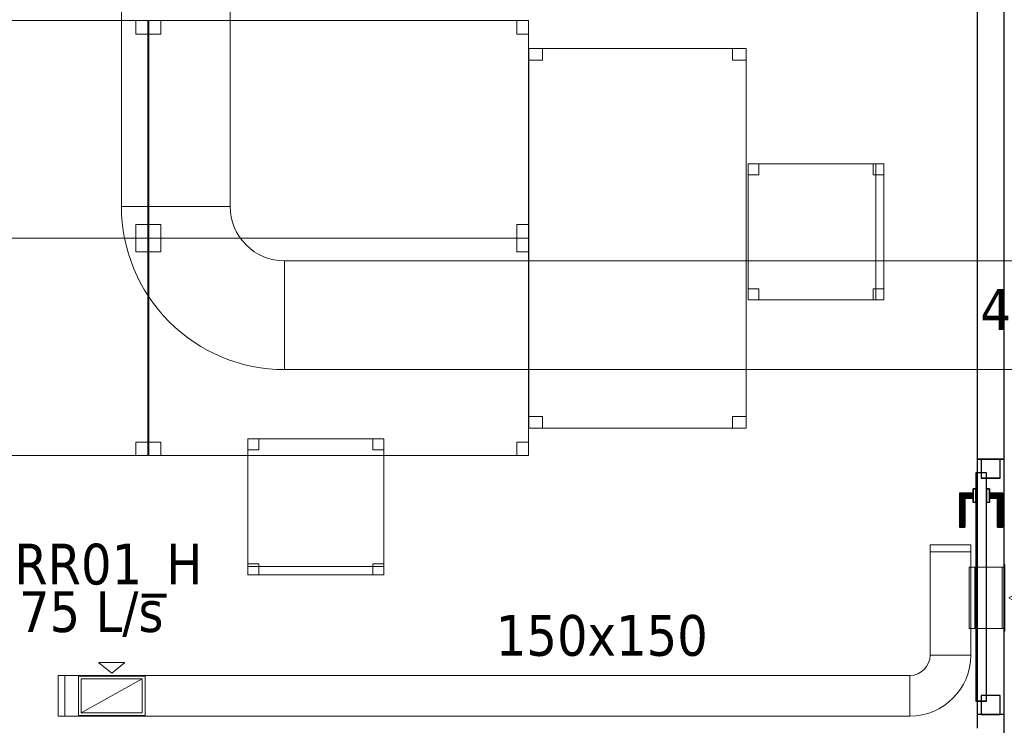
# Model space of a CAD drawing. Header units: metres. Extents: x 397.7 to 427.5, y 12.6 to 28.4.
# Tile 4 of 124: x 400.8 to 404.4, y 18.4 to 21. Entities that reach past the tile are written whole.
import ezdxf

# ---------------------------------------------------------------- set-up
doc = ezdxf.new("R2010")
doc.units = ezdxf.units.M
doc.layers.add('01_CARPINTERIA', color=5, linetype='Continuous', lineweight=25, true_color=0x0000ff)
for name, color, linetype, lineweight in [('02_MOBILIARIO', 7, 'Continuous', 18), ('A-DETL-____-MBND', 7, 'Continuous', 18), ('A-GENM-____-OTLN', 7, 'Continuous', 18), ('A-WALL-____-MCUT', 7, 'Continuous', 25), ('A-WALL-____-OTLN', 7, 'Continuous', 25), ('M-HVAC-CDFF-IDEN', 7, 'Continuous', 30), ('M-HVAC-CDFF-OTLN', 7, 'Continuous', 18), ('M-HVAC-DUCT-IDEN', 7, 'Continuous', 30), ('M-HVAC-DUCT-OTLN', 7, 'Continuous', 18)]:
    doc.layers.add(name, color=color, linetype=linetype, lineweight=lineweight)
doc.styles.add('Tahoma_2', font='tahoma.ttf', dxfattribs={"height": 0.15})

# ---------------------------------------------------------------- blocks, each defined once
blk = doc.blocks.new('Family - Taula 140X80_P5-151209-08_CLI_AIRE_P5')
at = {"layer": 'A-DETL-____-MBND', "color": 253, "true_color": 0xaaaaaa}
for p, q in [((0, 0), (0, 0.8001)), ((0, 0.8001), (1.3973, 0.8001)), ((1.3973, 0.8001), (0, 0.8001)), ((0, 0.8001), (0, 0)), ((0, 0.7501), (0, 0.8001)), ((0, 0.8001), (0.0437, 0.8001)), ((0.0437, 0.8001), (0, 0.8001)), ((0, 0.8001), (0, 0.7501)), ((0.0437, 0.8001), (0.0437, 0.7501)), ((0.0437, 0.7501), (0.0437, 0.8001)), ((1.3536, 0.7501), (1.3536, 0.8001)), ((1.3536, 0.8001), (1.3973, 0.8001)), ((1.3973, 0.8001), (1.3536, 0.8001)), ((1.3536, 0.8001), (1.3536, 0.7501)), ((1.3973, 0.8001), (1.3973, 0.7501)), ((1.3973, 0.7501), (1.3973, 0.8001)), ((1.3973, 0.8001), (1.3973, 0)), ((1.3973, 0), (1.3973, 0.8001)), ((0.0437, 0.7501), (0, 0.7501)), ((0, 0.7501), (0.0437, 0.7501)), ((1.3973, 0.7501), (1.3536, 0.7501)), ((1.3536, 0.7501), (1.3973, 0.7501)), ((0, 0), (0, 0.05)), ((0, 0.05), (0.0437, 0.05)), ((0.0437, 0.05), (0, 0.05)), ((0, 0.05), (0, 0)), ((0.0437, 0.05), (0.0437, 0)), ((0.0437, 0), (0.0437, 0.05)), ((1.3536, 0), (1.3536, 0.05)), ((1.3536, 0.05), (1.3973, 0.05)), ((1.3973, 0.05), (1.3536, 0.05)), ((1.3536, 0.05), (1.3536, 0)), ((1.3973, 0.05), (1.3973, 0)), ((1.3973, 0), (1.3973, 0.05)), ((1.3973, 0), (0, 0)), ((0, 0), (1.3973, 0)), ((0.0437, 0), (0, 0)), ((0, 0), (0.0437, 0)), ((1.3973, 0), (1.3536, 0)), ((1.3536, 0), (1.3973, 0))]:
    blk.add_line(p, q, dxfattribs=at)
blk = doc.blocks.new('Family - Cadira d_Oficina_P5-151402-08_CLI_AIRE_P5')
at = {"layer": 'A-DETL-____-MBND', "color": 253, "true_color": 0xaaaaaa}
for p, q in [((0, 0.5), (0.04, 0.5)), ((0, 0.46), (0, 0.5)), ((0.04, 0.5), (0, 0.5)), ((0, 0.5), (0, 0.46)), ((0, 0), (0, 0.5)), ((0, 0.5), (0.5, 0.5)), ((0, 0.5), (0, 0)), ((0.5, 0.5), (0, 0.5)), ((0.04, 0.5), (0.04, 0.46)), ((0.04, 0.46), (0.04, 0.5)), ((0.46, 0.5), (0.5, 0.5)), ((0.46, 0.46), (0.46, 0.5)), ((0.5, 0.5), (0.46, 0.5)), ((0.46, 0.5), (0.46, 0.46)), ((0.5, 0.5), (0.5, 0)), ((0.5, 0), (0.5, 0.5)), ((0.5, 0.5), (0.5, 0.46)), ((0.5, 0.46), (0.5, 0.5)), ((0.04, 0.46), (0, 0.46)), ((0, 0.46), (0.04, 0.46)), ((0.5, 0.46), (0.46, 0.46)), ((0.46, 0.46), (0.5, 0.46)), ((0, 0.04), (0.04, 0.04)), ((0, 0), (0, 0.04)), ((0.04, 0.04), (0, 0.04)), ((0, 0.04), (0, 0)), ((0.04, 0.04), (0.04, 0)), ((0.04, 0), (0.04, 0.04)), ((0.46, 0.04), (0.5, 0.04)), ((0.46, 0), (0.46, 0.04)), ((0.5, 0.04), (0.46, 0.04)), ((0.46, 0.04), (0.46, 0)), ((0.5, 0.04), (0.5, 0)), ((0.5, 0), (0.5, 0.04)), ((0, 0.03), (0.5, 0.03)), ((0, 0), (0, 0.03)), ((0.5, 0.03), (0, 0.03)), ((0, 0.03), (0, 0)), ((0.5, 0), (0, 0)), ((0, 0), (0.5, 0)), ((0.5, 0), (0, 0)), ((0, 0), (0.5, 0)), ((0.04, 0), (0, 0)), ((0, 0), (0.04, 0)), ((0.5, 0), (0.46, 0)), ((0.5, 0.03), (0.5, 0)), ((0.5, 0), (0.5, 0.03)), ((0.46, 0), (0.5, 0))]:
    blk.add_line(p, q, dxfattribs=at)
blk = doc.blocks.new('Family - LONDR55-XX_ZZ-ARQ-CAA-M3D-Londres55-151501-08_CLI_AIRE_P5')
at = {"layer": '01_CARPINTERIA', "color": 161, "true_color": 0xaaaaff}
for p, q in [((0.69, 0.1487), (0.69, 0.15)), ((0.69, 0.15), (0.69, 0.1487)), ((0.815, 0.15), (0.69, 0.15)), ((0.69, 0.145), (0.69, 0.1487)), ((0.69, 0.1487), (0.69, 0.145)), ((0.8137, 0.1487), (0.69, 0.1487)), ((0.8137, 0.1487), (0.69, 0.1487)), ((0.69, 0.14), (0.69, 0.145)), ((0.69, 0.145), (0.69, 0.14)), ((0.81, 0.145), (0.69, 0.145)), ((0.81, 0.145), (0.69, 0.145)), ((0.81, 0.145), (0.805, 0.14)), ((0.805, 0.14), (0.81, 0.145)), ((0.8137, 0.1487), (0.81, 0.145)), ((0.81, 0.145), (0.8137, 0.1487)), ((0.81, 0.1), (0.81, 0.145)), ((0.81, 0.1), (0.81, 0.145)), ((0.815, 0.15), (0.8137, 0.1487)), ((0.8137, 0.1487), (0.815, 0.15)), ((0.8137, 0.1), (0.8137, 0.1487)), ((0.8137, 0.1), (0.8137, 0.1487)), ((0.815, 0.1), (0.815, 0.15)), ((0.69, 0.135), (0.69, 0.14)), ((0.69, 0.14), (0.69, 0.135)), ((0.69, 0.14), (0.805, 0.14)), ((0.805, 0.14), (0.69, 0.14)), ((0.69, 0.135), (0.69, 0.1313)), ((0.69, 0.1313), (0.69, 0.135)), ((0.8, 0.135), (0.69, 0.135)), ((0.8, 0.135), (0.69, 0.135)), ((0.69, 0.1313), (0.69, 0.13)), ((0.69, 0.13), (0.69, 0.1313)), ((0.7963, 0.1313), (0.69, 0.1313)), ((0.7963, 0.1313), (0.69, 0.1313)), ((0.795, 0.13), (0.69, 0.13)), ((0.795, 0.13), (0.7963, 0.1313)), ((0.7963, 0.1313), (0.795, 0.13)), ((0.795, 0.1), (0.795, 0.13)), ((0.7963, 0.1313), (0.8, 0.135)), ((0.8, 0.135), (0.7963, 0.1313)), ((0.7963, 0.1), (0.7963, 0.1313)), ((0.7963, 0.1), (0.7963, 0.1313)), ((0.8, 0.135), (0.805, 0.14)), ((0.805, 0.14), (0.8, 0.135)), ((0.8, 0.1), (0.8, 0.135)), ((0.8, 0.1), (0.8, 0.135)), ((0.805, 0.14), (0.805, 0.1)), ((0.805, 0.1), (0.805, 0.14)), ((0.89, 0.09), (0.05, 0.09)), ((0.05, 0.09), (0.05, 0.05)), ((0.89, 0.09), (0.05, 0.09)), ((0.05, 0.05), (0.05, 0.09)), ((0.83, 0.1), (0.78, 0.1)), ((0.78, 0.1), (0.83, 0.1)), ((0.78, 0.09), (0.78, 0.1)), ((0.78, 0.09), (0.78, 0.1)), ((0.83, 0.09), (0.78, 0.09)), ((0.78, 0.09), (0.83, 0.09)), ((0.7963, 0.1), (0.795, 0.1)), ((0.795, 0.1), (0.7963, 0.1)), ((0.8, 0.1), (0.7963, 0.1)), ((0.7963, 0.1), (0.8, 0.1)), ((0.805, 0.1), (0.8, 0.1)), ((0.8, 0.1), (0.805, 0.1)), ((0.81, 0.1), (0.805, 0.1)), ((0.805, 0.1), (0.81, 0.1)), ((0.81, 0.1), (0.8137, 0.1)), ((0.8137, 0.1), (0.81, 0.1)), ((0.8137, 0.1), (0.815, 0.1)), ((0.815, 0.1), (0.8137, 0.1)), ((0.83, 0.09), (0.83, 0.1)), ((0.83, 0.1), (0.83, 0.09)), ((0.89, 0.05), (0.89, 0.09)), ((0.89, 0.05), (0.89, 0.09)), ((0.07, 0.07), (0, 0.07)), ((0, 0.07), (0, 0)), ((0.07, 0.07), (0, 0.07)), ((0, 0), (0, 0.07)), ((0.05, 0.05), (0.89, 0.05)), ((0.05, 0.05), (0.89, 0.05)), ((0.07, 0), (0.07, 0.07)), ((0.07, 0), (0.07, 0.07)), ((0.78, 0.05), (0.83, 0.05)), ((0.83, 0.05), (0.78, 0.05)), ((0.78, 0.04), (0.78, 0.05)), ((0.78, 0.04), (0.78, 0.05)), ((0.78, 0.04), (0.83, 0.04)), ((0.83, 0.04), (0.78, 0.04)), ((0.7963, 0.04), (0.795, 0.04)), ((0.795, 0.04), (0.7963, 0.04)), ((0.795, 0.01), (0.795, 0.04)), ((0.8, 0.04), (0.7963, 0.04)), ((0.7963, 0.04), (0.8, 0.04)), ((0.7963, 0.0087), (0.7963, 0.04)), ((0.7963, 0.0087), (0.7963, 0.04)), ((0.8, 0.04), (0.805, 0.04)), ((0.805, 0.04), (0.8, 0.04)), ((0.8, 0.005), (0.8, 0.04)), ((0.8, 0.005), (0.8, 0.04)), ((0.805, 0.04), (0.81, 0.04)), ((0.81, 0.04), (0.805, 0.04)), ((0.805, 0.04), (0.805, 0)), ((0.805, 0), (0.805, 0.04)), ((0.81, 0.04), (0.8137, 0.04)), ((0.8137, 0.04), (0.81, 0.04)), ((0.81, -0.005), (0.81, 0.04)), ((0.81, -0.005), (0.81, 0.04)), ((0.8137, 0.04), (0.815, 0.04)), ((0.815, 0.04), (0.8137, 0.04)), ((0.8137, -0.0087), (0.8137, 0.04)), ((0.8137, -0.0087), (0.8137, 0.04)), ((0.815, -0.01), (0.815, 0.04)), ((0.83, 0.04), (0.83, 0.05)), ((0.83, 0.05), (0.83, 0.04)), ((0.94, 0.07), (0.87, 0.07)), ((0.87, 0.07), (0.87, 0)), ((0.94, 0.07), (0.87, 0.07)), ((0.87, 0), (0.87, 0.07)), ((0.94, 0), (0.94, 0.07)), ((0.94, 0), (0.94, 0.07)), ((0, 0), (0.07, 0)), ((0, 0), (0.07, 0)), ((0.69, 0.0087), (0.69, 0.01)), ((0.69, 0.01), (0.69, 0.0087)), ((0.69, 0.01), (0.795, 0.01)), ((0.69, 0.005), (0.69, 0.0087)), ((0.69, 0.0087), (0.69, 0.005)), ((0.69, 0.0087), (0.7963, 0.0087)), ((0.69, 0.0087), (0.7963, 0.0087)), ((0.69, 0), (0.69, 0.005)), ((0.69, 0.005), (0.69, 0)), ((0.69, 0.005), (0.8, 0.005)), ((0.69, 0.005), (0.8, 0.005)), ((0.69, -0.005), (0.69, 0)), ((0.69, 0), (0.69, -0.005)), ((0.805, 0), (0.69, 0)), ((0.69, 0), (0.805, 0)), ((0.7963, 0.0087), (0.795, 0.01)), ((0.795, 0.01), (0.7963, 0.0087)), ((0.8, 0.005), (0.7963, 0.0087)), ((0.7963, 0.0087), (0.8, 0.005)), ((0.805, 0), (0.8, 0.005)), ((0.8, 0.005), (0.805, 0)), ((0.81, -0.005), (0.805, 0)), ((0.87, 0), (0.94, 0)), ((0.87, 0), (0.94, 0)), ((0.69, -0.005), (0.69, -0.0087)), ((0.69, -0.0087), (0.69, -0.005)), ((0.69, -0.005), (0.81, -0.005)), ((0.69, -0.005), (0.81, -0.005)), ((0.69, -0.0087), (0.69, -0.01)), ((0.69, -0.01), (0.69, -0.0087)), ((0.69, -0.0087), (0.8137, -0.0087)), ((0.69, -0.0087), (0.8137, -0.0087)), ((0.69, -0.01), (0.815, -0.01)), ((0.805, 0), (0.81, -0.005)), ((0.81, -0.005), (0.8137, -0.0087)), ((0.8137, -0.0087), (0.81, -0.005)), ((0.8137, -0.0087), (0.815, -0.01)), ((0.815, -0.01), (0.8137, -0.0087))]:
    blk.add_line(p, q, dxfattribs=at)
blk = doc.blocks.new('Family - Porta P5-151502-08_CLI_AIRE_P5')
blk.add_blockref('Family - LONDR55-XX_ZZ-ARQ-CAA-M3D-Londres55-151501-08_CLI_AIRE_P5', (0, 0))
blk = doc.blocks.new('Family - Taula 140X80_P5-151529-08_CLI_AIRE_P5')
at = {"layer": 'A-DETL-____-MBND', "color": 253, "true_color": 0xaaaaaa}
for p, q in [((0, 0), (0, 0.8001)), ((0, 0.8001), (1.3973, 0.8001)), ((1.3973, 0.8001), (0, 0.8001)), ((0, 0.8001), (0, 0)), ((0, 0.7501), (0, 0.8001)), ((0, 0.8001), (0.0437, 0.8001)), ((0.0437, 0.8001), (0, 0.8001)), ((0, 0.8001), (0, 0.7501)), ((0.0437, 0.8001), (0.0437, 0.7501)), ((0.0437, 0.7501), (0.0437, 0.8001)), ((1.3536, 0.7501), (1.3536, 0.8001)), ((1.3536, 0.8001), (1.3973, 0.8001)), ((1.3973, 0.8001), (1.3536, 0.8001)), ((1.3536, 0.8001), (1.3536, 0.7501)), ((1.3973, 0.8001), (1.3973, 0)), ((1.3973, 0), (1.3973, 0.8001)), ((1.3973, 0.8001), (1.3973, 0.7501)), ((1.3973, 0.7501), (1.3973, 0.8001)), ((0.0437, 0.7501), (0, 0.7501)), ((0, 0.7501), (0.0437, 0.7501)), ((1.3973, 0.7501), (1.3536, 0.7501)), ((1.3536, 0.7501), (1.3973, 0.7501)), ((0, 0), (0, 0.05)), ((0, 0.05), (0.0437, 0.05)), ((0.0437, 0.05), (0, 0.05)), ((0, 0.05), (0, 0)), ((0.0437, 0.05), (0.0437, 0)), ((0.0437, 0), (0.0437, 0.05)), ((1.3536, 0), (1.3536, 0.05)), ((1.3536, 0.05), (1.3973, 0.05)), ((1.3973, 0.05), (1.3536, 0.05)), ((1.3536, 0.05), (1.3536, 0)), ((1.3973, 0.05), (1.3973, 0)), ((1.3973, 0), (1.3973, 0.05)), ((0.0437, 0), (0, 0)), ((0, 0), (0.0437, 0)), ((1.3973, 0), (0, 0)), ((0, 0), (1.3973, 0)), ((1.3973, 0), (1.3536, 0)), ((1.3536, 0), (1.3973, 0))]:
    blk.add_line(p, q, dxfattribs=at)
blk = doc.blocks.new('Family - Mampara P5-151608-08_CLI_AIRE_P5')
at = {"layer": 'A-WALL-____-MCUT', "color": 253, "true_color": 0xaaaaaa}
for p, q in [((5.3609, 0.1), (5.3109, 0.1)), ((5.3609, 0), (5.3609, 0.1)), ((6.3009, 0.1), (6.3009, 0)), ((9.3688, 0.1), (6.3009, 0.1)), ((5.1609, 0), (5.3609, 0)), ((6.3009, 0), (9.3688, 0))]:
    blk.add_line(p, q, dxfattribs=at)
at = {"layer": 'A-WALL-____-OTLN', "color": 253, "true_color": 0xaaaaaa}
for p, q in [((10.3088, 0.1), (5.3109, 0.1)), ((5.3609, 0), (5.3609, 0.1)), ((6.3009, 0.1), (5.3609, 0.1)), ((6.3009, 0), (6.3009, 0.1)), ((0, 0), (10.3088, 0)), ((5.3609, 0), (6.3009, 0))]:
    blk.add_line(p, q, dxfattribs=at)
at = {"layer": 'A-WALL-____-OTLN', "color": 253, "lineweight": 18, "true_color": 0xaaaaaa}
blk.add_line((0, 0), (10.3088, 0), dxfattribs=at)
blk = doc.blocks.new('Family - Vano porta P5-151614-08_CLI_AIRE_P5')
at = {"layer": 'A-GENM-____-OTLN', "color": 253, "true_color": 0xaaaaaa}
for p, q in [((404.437, 19.4115), (404.337, 19.4115)), ((404.337, 19.4115), (404.337, 18.4715)), ((404.337, 18.4715), (404.337, 19.4115)), ((404.337, 19.4115), (404.437, 19.4115)), ((404.437, 18.4715), (404.437, 19.4115)), ((404.437, 19.4115), (404.437, 18.4715)), ((404.337, 18.4715), (404.437, 18.4715)), ((404.337, 18.4715), (404.437, 18.4715))]:
    blk.add_line(p, q, dxfattribs=at)
blk = doc.blocks.new('Family - Cadira d_Oficina_P5-151681-08_CLI_AIRE_P5')
at = {"layer": 'A-DETL-____-MBND', "color": 253, "true_color": 0xaaaaaa}
for p, q in [((0, 0.46), (0, 0.5)), ((0, 0.5), (0.04, 0.5)), ((0.04, 0.5), (0, 0.5)), ((0, 0.5), (0, 0.46)), ((0, 0), (0, 0.5)), ((0, 0.5), (0.5, 0.5)), ((0.5, 0.5), (0, 0.5)), ((0, 0.5), (0, 0)), ((0.04, 0.5), (0.04, 0.46)), ((0.04, 0.46), (0.04, 0.5)), ((0.46, 0.46), (0.46, 0.5)), ((0.46, 0.5), (0.5, 0.5)), ((0.5, 0.5), (0.46, 0.5)), ((0.46, 0.5), (0.46, 0.46)), ((0.47, 0), (0.47, 0.5)), ((0.47, 0.5), (0.5, 0.5)), ((0.5, 0.5), (0.47, 0.5)), ((0.47, 0.5), (0.47, 0)), ((0.5, 0.5), (0.5, 0)), ((0.5, 0), (0.5, 0.5)), ((0.5, 0.5), (0.5, 0.46)), ((0.5, 0.46), (0.5, 0.5)), ((0.5, 0.5), (0.5, 0)), ((0.5, 0), (0.5, 0.5)), ((0.04, 0.46), (0, 0.46)), ((0, 0.46), (0.04, 0.46)), ((0.5, 0.46), (0.46, 0.46)), ((0.46, 0.46), (0.5, 0.46)), ((0, 0), (0, 0.04)), ((0, 0.04), (0.04, 0.04)), ((0.04, 0.04), (0, 0.04)), ((0, 0.04), (0, 0)), ((0.04, 0.04), (0.04, 0)), ((0.04, 0), (0.04, 0.04)), ((0.46, 0), (0.46, 0.04)), ((0.46, 0.04), (0.5, 0.04)), ((0.5, 0.04), (0.46, 0.04)), ((0.46, 0.04), (0.46, 0)), ((0.5, 0.04), (0.5, 0)), ((0.5, 0), (0.5, 0.04)), ((0.04, 0), (0, 0)), ((0, 0), (0.04, 0)), ((0.5, 0), (0, 0)), ((0, 0), (0.5, 0)), ((0.5, 0), (0.46, 0)), ((0.46, 0), (0.5, 0)), ((0.5, 0), (0.47, 0)), ((0.47, 0), (0.5, 0))]:
    blk.add_line(p, q, dxfattribs=at)
blk = doc.blocks.new('Family - Taula 140X80_P5-151796-08_CLI_AIRE_P5')
at = {"layer": 'A-DETL-____-MBND', "color": 253, "true_color": 0xaaaaaa}
for p, q in [((0, 0.8001), (0.0437, 0.8001)), ((0, 0.7501), (0, 0.8001)), ((0.0437, 0.8001), (0, 0.8001)), ((0, 0.8001), (0, 0.7501)), ((0, 0.8001), (1.3973, 0.8001)), ((0, 0), (0, 0.8001)), ((1.3973, 0.8001), (0, 0.8001)), ((0, 0.8001), (0, 0)), ((0.0437, 0.8001), (0.0437, 0.7501)), ((0.0437, 0.7501), (0.0437, 0.8001)), ((1.3536, 0.8001), (1.3973, 0.8001)), ((1.3536, 0.7501), (1.3536, 0.8001)), ((1.3973, 0.8001), (1.3536, 0.8001)), ((1.3536, 0.8001), (1.3536, 0.7501)), ((1.3973, 0.8001), (1.3973, 0)), ((1.3973, 0), (1.3973, 0.8001)), ((1.3973, 0.8001), (1.3973, 0.7501)), ((1.3973, 0.7501), (1.3973, 0.8001)), ((0.0437, 0.7501), (0, 0.7501)), ((0, 0.7501), (0.0437, 0.7501)), ((1.3973, 0.7501), (1.3536, 0.7501)), ((1.3536, 0.7501), (1.3973, 0.7501)), ((0, 0.05), (0.0437, 0.05)), ((0, 0), (0, 0.05)), ((0.0437, 0.05), (0, 0.05)), ((0, 0.05), (0, 0)), ((0.0437, 0.05), (0.0437, 0)), ((0.0437, 0), (0.0437, 0.05)), ((1.3536, 0.05), (1.3973, 0.05)), ((1.3536, 0), (1.3536, 0.05)), ((1.3973, 0.05), (1.3536, 0.05)), ((1.3536, 0.05), (1.3536, 0)), ((1.3973, 0.05), (1.3973, 0)), ((1.3973, 0), (1.3973, 0.05)), ((0.0437, 0), (0, 0)), ((0, 0), (0.0437, 0)), ((0, 0), (1.3973, 0)), ((1.3973, 0), (1.3536, 0)), ((1.3536, 0), (1.3973, 0)), ((1.3973, 0), (0, 0))]:
    blk.add_line(p, q, dxfattribs=at)
blk = doc.blocks.new('Family - Taula 140X80_P5-151834-08_CLI_AIRE_P5')
at = {"layer": 'A-DETL-____-MBND', "color": 253, "true_color": 0xaaaaaa}
for p, q in [((0, 0), (0, 1.3973)), ((0, 1.3973), (0.8001, 1.3973)), ((0, 1.3973), (0, 0)), ((0.8001, 1.3973), (0, 1.3973)), ((0, 1.3536), (0, 1.3973)), ((0, 1.3973), (0.05, 1.3973)), ((0, 1.3973), (0, 1.3536)), ((0.05, 1.3973), (0, 1.3973)), ((0.05, 1.3973), (0.05, 1.3536)), ((0.05, 1.3536), (0.05, 1.3973)), ((0.7501, 1.3536), (0.7501, 1.3973)), ((0.7501, 1.3973), (0.8001, 1.3973)), ((0.7501, 1.3973), (0.7501, 1.3536)), ((0.8001, 1.3973), (0.7501, 1.3973)), ((0.8001, 1.3973), (0.8001, 1.3536)), ((0.8001, 1.3536), (0.8001, 1.3973)), ((0.8001, 1.3973), (0.8001, 0)), ((0.8001, 0), (0.8001, 1.3973)), ((0.05, 1.3536), (0, 1.3536)), ((0, 1.3536), (0.05, 1.3536)), ((0.8001, 1.3536), (0.7501, 1.3536)), ((0.7501, 1.3536), (0.8001, 1.3536)), ((0, 0), (0, 0.0437)), ((0, 0.0437), (0.05, 0.0437)), ((0, 0.0437), (0, 0)), ((0.05, 0.0437), (0, 0.0437)), ((0.05, 0.0437), (0.05, 0)), ((0.05, 0), (0.05, 0.0437)), ((0.7501, 0), (0.7501, 0.0437)), ((0.7501, 0.0437), (0.8001, 0.0437)), ((0.8001, 0.0437), (0.7501, 0.0437)), ((0.7501, 0.0437), (0.7501, 0)), ((0.8001, 0), (0.8001, 0.0437)), ((0.8001, 0.0437), (0.8001, 0)), ((0.8001, 0), (0, 0)), ((0, 0), (0.8001, 0)), ((0.05, 0), (0, 0)), ((0, 0), (0.05, 0)), ((0.8001, 0), (0.7501, 0)), ((0.7501, 0), (0.8001, 0))]:
    blk.add_line(p, q, dxfattribs=at)
blk = doc.blocks.new('Family - Taula 140X80_P5-151978-08_CLI_AIRE_P5')
at = {"layer": 'A-DETL-____-MBND', "color": 253, "true_color": 0xaaaaaa}
for p, q in [((0, 0.8001), (1.3973, 0.8001)), ((0, 0), (0, 0.8001)), ((1.3973, 0.8001), (0, 0.8001)), ((0, 0.8001), (0, 0)), ((0, 0.8001), (0.0437, 0.8001)), ((0, 0.7501), (0, 0.8001)), ((0.0437, 0.8001), (0, 0.8001)), ((0, 0.8001), (0, 0.7501)), ((0.0437, 0.8001), (0.0437, 0.7501)), ((0.0437, 0.7501), (0.0437, 0.8001)), ((1.3536, 0.8001), (1.3973, 0.8001)), ((1.3536, 0.7501), (1.3536, 0.8001)), ((1.3973, 0.8001), (1.3536, 0.8001)), ((1.3536, 0.8001), (1.3536, 0.7501)), ((1.3973, 0.8001), (1.3973, 0.7501)), ((1.3973, 0.7501), (1.3973, 0.8001)), ((1.3973, 0.8001), (1.3973, 0)), ((1.3973, 0), (1.3973, 0.8001)), ((0.0437, 0.7501), (0, 0.7501)), ((0, 0.7501), (0.0437, 0.7501)), ((1.3973, 0.7501), (1.3536, 0.7501)), ((1.3536, 0.7501), (1.3973, 0.7501)), ((0, 0.05), (0.0437, 0.05)), ((0, 0), (0, 0.05)), ((0.0437, 0.05), (0, 0.05)), ((0, 0.05), (0, 0)), ((0.0437, 0.05), (0.0437, 0)), ((0.0437, 0), (0.0437, 0.05)), ((1.3536, 0.05), (1.3973, 0.05)), ((1.3536, 0), (1.3536, 0.05)), ((1.3973, 0.05), (1.3536, 0.05)), ((1.3536, 0.05), (1.3536, 0)), ((1.3973, 0.05), (1.3973, 0)), ((1.3973, 0), (1.3973, 0.05)), ((0, 0), (1.3973, 0)), ((0.0437, 0), (0, 0)), ((0, 0), (0.0437, 0)), ((1.3973, 0), (1.3536, 0)), ((1.3536, 0), (1.3973, 0)), ((1.3973, 0), (0, 0))]:
    blk.add_line(p, q, dxfattribs=at)
blk = doc.blocks.new('LONDR55-XX_ZZ-ARQ-CAA-M3D-Londres55_ifc-1-08_CLI_AIRE_P5')
at = {"layer": '01_CARPINTERIA', "color": 253, "lineweight": 18, "true_color": 0xaaaaaa, "rotation": 90}
blk.add_blockref('Family - Porta P5-151502-08_CLI_AIRE_P5', (404.422, 18.4715), dxfattribs=at)
at = {"layer": '02_MOBILIARIO', "color": 253, "lineweight": 18, "true_color": 0xaaaaaa}
for name, p in [('Family - Taula 140X80_P5-151796-08_CLI_AIRE_P5', (399.8873, 20.2242)), ('Family - Taula 140X80_P5-151978-08_CLI_AIRE_P5', (401.2885, 20.2242)), ('Family - Taula 140X80_P5-151834-08_CLI_AIRE_P5', (402.687, 19.5248)), ('Family - Cadira d_Oficina_P5-151681-08_CLI_AIRE_P5', (403.4937, 19.9971)), ('Family - Taula 140X80_P5-151209-08_CLI_AIRE_P5', (399.8873, 19.4242)), ('Family - Taula 140X80_P5-151529-08_CLI_AIRE_P5', (401.2885, 19.4242)), ('Family - Cadira d_Oficina_P5-151402-08_CLI_AIRE_P5', (401.653, 18.986))]:
    blk.add_blockref(name, p, dxfattribs=at)
at = {"layer": 'A-GENM-____-OTLN', "color": 253, "lineweight": 18, "true_color": 0xaaaaaa}
blk.add_blockref('Family - Vano porta P5-151614-08_CLI_AIRE_P5', (0, 0), dxfattribs=at)
at = {"layer": 'A-WALL-____-OTLN', "color": 253, "lineweight": 18, "true_color": 0xaaaaaa, "rotation": 90}
blk.add_blockref('Family - Mampara P5-151608-08_CLI_AIRE_P5', (404.437, 13.1106), dxfattribs=at)
blk = doc.blocks.new('M_Codo rectangular - Radio - 1 W-472093-08_CLI_AIRE_P5')
at = {"layer": 'M-HVAC-DUCT-OTLN', "color": 143, "true_color": 0x32aad1}
for p, q in [((-0.2, 0.4), (0.2, 0.4)), ((0.2, 0.4), (-0.2, 0.4)), ((-0.4, 0.2), (-0.4, -0.2)), ((-0.4, -0.2), (-0.4, 0.2))]:
    blk.add_line(p, q, dxfattribs=at)
for radius in [0.2, 0.2, 0.6, 0.6]:
    blk.add_arc((-0.4, 0.4), radius, 270, 0, dxfattribs=at)
blk = doc.blocks.new('M_Codo rectangular - Radio - 1 W-V1-08_CLI_AIRE_P5')
at = {"layer": 'M-HVAC-DUCT-OTLN', "color": 40, "true_color": 0xffbf00}
for p, q in [((-0.075, 0.15), (0.075, 0.15)), ((0.075, 0.15), (-0.075, 0.15)), ((-0.15, 0.075), (-0.15, -0.075)), ((-0.15, -0.075), (-0.15, 0.075))]:
    blk.add_line(p, q, dxfattribs=at)
for radius in [0.075, 0.075, 0.225, 0.225]:
    blk.add_arc((-0.15, 0.15), radius, 270, 0, dxfattribs=at)
blk = doc.blocks.new('ZYR_03_06_04_01 Reixa Paret Retorn - RR01_V-478031-08_CLI_AIRE_P5')
at = {"layer": 'M-HVAC-CDFF-OTLN', "color": 40, "true_color": 0xffbf00}
for p, q in [((0.1225, 0.002), (-0.1225, 0.002)), ((-0.1225, 0.002), (0.1225, 0.002)), ((-0.1225, 0.002), (-0.1225, 0)), ((-0.1225, 0.002), (-0.1225, 0)), ((0.1225, 0), (-0.1225, 0)), ((-0.1225, 0), (0.1225, 0)), ((0.1125, 0.01), (-0.1125, 0.01)), ((-0.1125, 0.01), (0.1125, 0.01)), ((-0.1125, 0.01), (-0.1125, 0)), ((-0.1125, 0.01), (-0.1125, 0)), ((0.1125, 0.002), (-0.1125, 0.002)), ((-0.1125, 0.002), (0.1125, 0.002)), ((-0.1125, 0.002), (-0.1125, 0)), ((-0.1125, 0.002), (-0.1125, 0)), ((0.1125, 0), (-0.1125, 0)), ((-0.1125, 0), (0.1125, 0)), ((0.1125, 0), (-0.1125, 0)), ((-0.1125, 0), (0.1125, 0)), ((0.1125, 0), (0.1125, 0.01)), ((0.1125, 0.01), (0.1125, 0)), ((0.1125, 0), (0.1125, 0.002)), ((0.1125, 0.002), (0.1125, 0)), ((0.1225, 0), (0.1225, 0.002)), ((0.1225, 0.002), (0.1225, 0)), ((0, -0.015), (-0.075, -0.1449)), ((0, -0.015), (0.075, -0.1449)), ((0.075, -0.1449), (-0.075, -0.1449))]:
    blk.add_line(p, q, dxfattribs=at)
blk = doc.blocks.new('MEP_15_03 Injerto Conducte - Mínimo-V4-08_CLI_AIRE_P5')
at = {"layer": 'M-HVAC-DUCT-OTLN', "color": 40, "true_color": 0xffbf00}
for p, q in [((-0.006096, 0.1125), (-0.006096, -0.1125)), ((-0.006096, -0.1125), (-0.006096, 0.1125)), ((-0.006096, 0.1125), (0.015, 0.1125)), ((0.015, 0.1125), (-0.006096, 0.1125)), ((0.015, 0.1125), (0.015, -0.1125)), ((0.015, -0.1125), (0.015, 0.1125)), ((0.015, -0.1125), (-0.006096, -0.1125)), ((0.015, -0.1125), (-0.006096, -0.1125))]:
    blk.add_line(p, q, dxfattribs=at)
blk = doc.blocks.new('M_Remate rectangular - Estándar-481061-08_CLI_AIRE_P5')
at = {"layer": 'M-HVAC-DUCT-OTLN', "color": 40, "true_color": 0xffbf00}
for p, q in [((0, 0.075), (0, -0.075)), ((0, -0.075), (0, 0.075)), ((0, 0.075), (0.025, 0.075)), ((0.025, 0.075), (0, 0.075)), ((0.025, 0.075), (0.025, -0.075)), ((0.025, -0.075), (0.025, 0.075)), ((0.025, -0.075), (0, -0.075)), ((0.025, -0.075), (0, -0.075))]:
    blk.add_line(p, q, dxfattribs=at)
blk = doc.blocks.new('ZYR_03_06_04_01 Reixa Sostre Retorn - RR01_H-V2-08_CLI_AIRE_P5')
at = {"layer": 'M-HVAC-CDFF-OTLN', "color": 40, "true_color": 0xffbf00}
for p, q in [((0.1225, 0.0725), (-0.1225, 0.0725)), ((-0.1225, 0.0725), (-0.1225, -0.0725)), ((-0.1225, -0.0725), (-0.1225, 0.0725)), ((-0.1225, 0.0725), (0.1225, 0.0725)), ((0.1225, -0.0725), (0.1225, 0.0725)), ((0.1225, 0.0725), (0.1225, -0.0725)), ((0.1125, 0.0625), (-0.1125, 0.0625)), ((-0.1125, 0.0625), (-0.1125, -0.0625)), ((-0.1125, -0.0625), (-0.1125, 0.0625)), ((-0.1125, 0.0625), (0.1125, 0.0625)), ((-0.1125, -0.0625), (-0.1125, 0.0625)), ((-0.1125, 0.0625), (0.1125, 0.0625)), ((0.1125, 0.0625), (-0.1125, 0.0625)), ((-0.1125, 0.0625), (-0.1125, -0.0625)), ((0.1125, -0.0625), (0.1125, 0.0625)), ((0.1125, 0.0625), (0.1125, -0.0625)), ((0.1125, 0.0625), (0.1125, -0.0625)), ((0.1125, -0.0625), (0.1125, 0.0625)), ((-0.1125, -0.0625), (0.1125, -0.0625)), ((0.1125, -0.0625), (-0.1125, -0.0625)), ((0.1125, -0.0625), (-0.1125, -0.0625)), ((-0.1125, -0.0625), (0.1125, -0.0625)), ((-0.1225, -0.0725), (0.1225, -0.0725)), ((0.1225, -0.0725), (-0.1225, -0.0725)), ((-0.0469, -0.1216), (0, -0.0829)), ((0.0469, -0.1216), (0, -0.0829)), ((-0.0469, -0.1226), (-0.0469, -0.1216)), ((0.0469, -0.1226), (-0.0469, -0.1226)), ((0.0469, -0.1226), (0.0469, -0.1216))]:
    blk.add_line(p, q, dxfattribs=at)
blk = doc.blocks.new('MEP_15_03 Injerto Conducte - Mínimo-480247-08_CLI_AIRE_P5')
at = {"layer": 'M-HVAC-DUCT-OTLN', "color": 40, "true_color": 0xffbf00}
for p, q in [((423.6505, 27.28), (423.5255, 27.28)), ((423.5255, 27.28), (423.5255, 27.055)), ((423.6505, 27.28), (423.5255, 27.28)), ((423.5255, 27.28), (423.5255, 27.055)), ((423.6505, 27.055), (423.6505, 27.28)), ((423.6505, 27.055), (423.6505, 27.28)), ((423.5255, 27.055), (423.6505, 27.055)), ((423.5255, 27.055), (423.6505, 27.055))]:
    blk.add_line(p, q, dxfattribs=at)

msp = doc.modelspace()

# ---------------------------------------------------------------- linework, layer by layer
at = {"layer": 'M-HVAC-DUCT-OTLN', "color": 143, "true_color": 0x32aad1}
for p, q in [((401.1874, 20.3406), (401.1874, 22.4406)), ((401.5874, 22.4406), (401.5874, 20.3406)), ((401.1874, 20.3406), (401.5874, 20.3406)), ((401.7874, 19.7406), (401.7874, 20.1406)), ((401.7874, 20.1406), (408.0874, 20.1406)), ((408.0874, 19.7406), (401.7874, 19.7406))]:
    msp.add_line(p, q, dxfattribs=at)
at = {"layer": 'M-HVAC-DUCT-OTLN', "color": 40, "true_color": 0xffbf00}
for p, q in [((404.164, 19.0707), (404.314, 19.0707)), ((404.164, 18.6907), (404.164, 19.0707)), ((404.314, 19.0707), (404.314, 18.6907)), ((404.3079, 18.7887), (404.3079, 19.0137)), ((404.314, 19.0137), (404.3079, 19.0137)), ((404.329, 18.7887), (404.329, 19.0137)), ((404.329, 19.0137), (404.429, 19.0137)), ((404.429, 18.7887), (404.429, 19.0137)), ((404.3079, 18.7887), (404.314, 18.7887)), ((404.429, 18.7887), (404.329, 18.7887)), ((404.164, 18.6907), (404.314, 18.6907)), ((400.979, 18.4657), (400.979, 18.6157)), ((400.979, 18.6157), (404.089, 18.6157)), ((401.2641, 18.6032), (401.0391, 18.6032)), ((401.0391, 18.6032), (401.0391, 18.4782)), ((401.0391, 18.4782), (401.2641, 18.6032)), ((401.2641, 18.4782), (401.2641, 18.6032)), ((404.089, 18.4657), (404.089, 18.6157)), ((404.089, 18.4657), (400.979, 18.4657)), ((401.0391, 18.4782), (401.2641, 18.4782))]:
    msp.add_line(p, q, dxfattribs=at)

# ---------------------------------------------------------------- block references
at = {"lineweight": 5}
msp.add_blockref('LONDR55-XX_ZZ-ARQ-CAA-M3D-Londres55_ifc-1-08_CLI_AIRE_P5', (0, 0), dxfattribs=at)
at = {"layer": 'M-HVAC-CDFF-OTLN', "color": 40, "true_color": 0xffbf00}
for name, p, rotation in [('ZYR_03_06_04_01 Reixa Paret Retorn - RR01_V-478031-08_CLI_AIRE_P5', (404.439, 18.9012), 90.00000000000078), ('ZYR_03_06_04_01 Reixa Sostre Retorn - RR01_H-V2-08_CLI_AIRE_P5', (401.1516, 18.5407), 180)]:
    msp.add_blockref(name, p, dxfattribs=dict(at, rotation=rotation))
at = {"layer": 'M-HVAC-DUCT-OTLN', "color": 143, "true_color": 0x32aad1, "rotation": 270}
msp.add_blockref('M_Codo rectangular - Radio - 1 W-472093-08_CLI_AIRE_P5', (401.3874, 19.9406), dxfattribs=at)
at = {"layer": 'M-HVAC-DUCT-OTLN', "color": 40, "true_color": 0xffbf00}
for name, p, rotation in [('M_Remate rectangular - Estándar-481061-08_CLI_AIRE_P5', (404.239, 19.0707), 90), ('M_Remate rectangular - Estándar-481061-08_CLI_AIRE_P5', (400.979, 18.5407), 180), ('MEP_15_03 Injerto Conducte - Mínimo-480247-08_CLI_AIRE_P5', (428.3192, -405.0473), 89.99999999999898)]:
    msp.add_blockref(name, p, dxfattribs=dict(at, rotation=rotation))
at = {"layer": 'M-HVAC-DUCT-OTLN', "color": 40, "true_color": 0xffbf00, "extrusion": (0, 0, -1), "rotation": 180}
msp.add_blockref('MEP_15_03 Injerto Conducte - Mínimo-V4-08_CLI_AIRE_P5', (-404.314, 18.9012), dxfattribs=at)
at = {"layer": 'M-HVAC-DUCT-OTLN', "color": 40, "true_color": 0xffbf00}
msp.add_blockref('M_Codo rectangular - Radio - 1 W-V1-08_CLI_AIRE_P5', (404.239, 18.5407), dxfattribs=at)

# ---------------------------------------------------------------- texts
at = {"layer": 'M-HVAC-CDFF-IDEN', "char_height": 0.15, "attachment_point": 1, "style": 'Tahoma_2'}
for s, insert, width in [('RR01_H', (400.7926, 19.1003), 0.865822), ('75 L/s', (400.8103, 18.9256), 0.661392)]:
    msp.add_mtext(s, dxfattribs=dict(at, insert=insert, width=width))
at = {"layer": 'M-HVAC-DUCT-IDEN', "char_height": 0.15, "width": 0.913924, "attachment_point": 1, "style": 'Tahoma_2'}
for s, insert in [('400x150', (404.3491, 20.0367)), ('150x150', (402.5654, 18.8381))]:
    msp.add_mtext(s, dxfattribs=dict(at, insert=insert))

doc.saveas('drawing.dxf')
